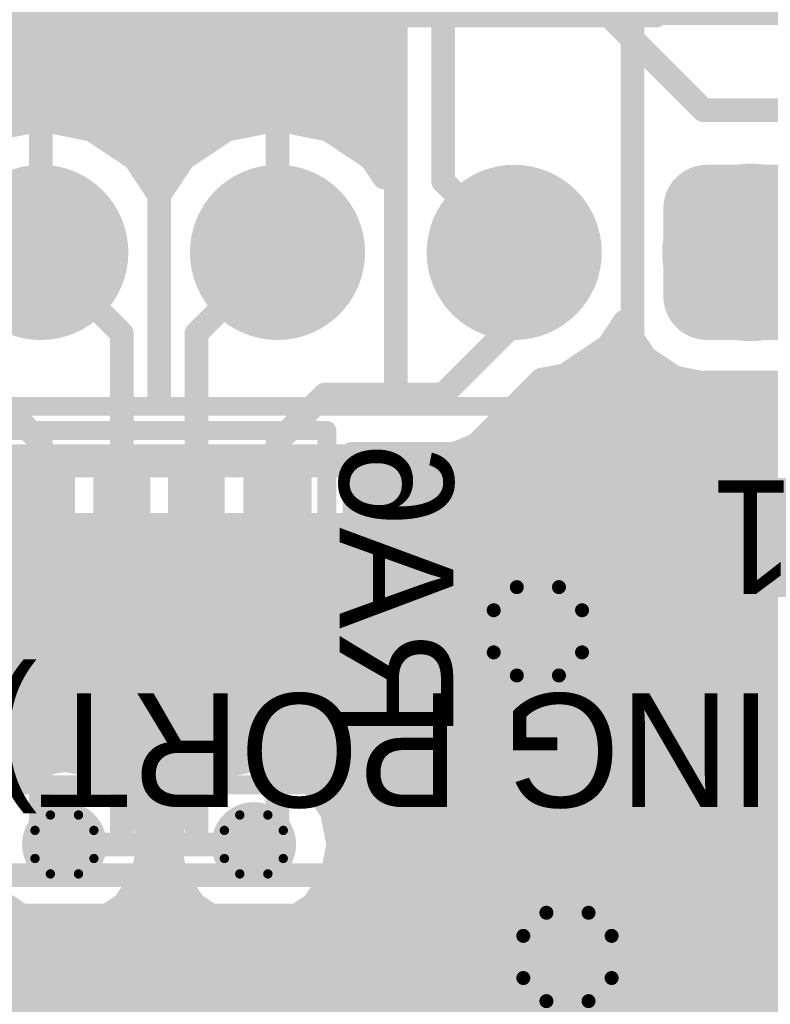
# Model space of a CAD drawing. Extents: x 90 to 214, y 61 to 300.
# Tile 46 of 62: x 114 to 122, y 150 to 160. Entities that reach past the tile are written whole.
import ezdxf

# ---------------------------------------------------------------- set-up
doc = ezdxf.new("R2010")
doc.units = 0
for name, color, linetype in [('Bot_Mask', 5, 'CONTINUOUS'), ('Bot_Silk', 7, 'CONTINUOUS'), ('Bottom', 2, 'CONTINUOUS'), ('GND', 12, 'CONTINUOUS'), ('PWR', 14, 'CONTINUOUS'), ('Top', 1, 'CONTINUOUS'), ('Top_Mask', 4, 'CONTINUOUS'), ('Top_Silk', 6, 'CONTINUOUS')]:
    doc.layers.add(name, color=color, linetype=linetype)

# ---------------------------------------------------------------- blocks, each defined once
blk = doc.blocks.new('UNIT_DISC')
at = {"linetype": 'CONTINUOUS', "const_width": 0.5}
blk.add_lwpolyline([(0.25, 0, 1), (-0.25, 0, 1)], format="xyb", close=True, dxfattribs=at)
blk = doc.blocks.new('SHAPE_EL_400_400_0_0_0_0')
at = {"xscale": 1.016, "yscale": 1.016, "zscale": 1.016}
blk.add_blockref('UNIT_DISC', (0, 0), dxfattribs=at)
blk = doc.blocks.new('SHAPE_EL_440_440_0_0_0_0')
at = {"xscale": 1.1176, "yscale": 1.1176, "zscale": 1.1176}
blk.add_blockref('UNIT_DISC', (0, 0), dxfattribs=at)
blk = doc.blocks.new('SHAPE_TH45_472_354_78_0_0_0')
at = {"linetype": 'CONTINUOUS', "const_width": 0.15}
for points in [[(0.22602, 0.47386, 0.2262769), (-0.22602, 0.47386, 0.2262769)], [(-0.47386, 0.22602, 0.2262769), (-0.47386, -0.22602, 0.2262769)], [(0.47386, -0.22602, 0.2262769), (0.47386, 0.22602, 0.2262769)], [(-0.22602, -0.47386, 0.2262769), (0.22602, -0.47386, 0.2262769)]]:
    blk.add_lwpolyline(points, format="xyb", dxfattribs=at)
at = {"xscale": 0.15, "yscale": 0.15, "zscale": 0.15}
for p in [(-0.22602, 0.47386), (0.22602, 0.47386), (-0.47386, 0.22602), (0.47386, 0.22602), (-0.47386, -0.22602), (0.47386, -0.22602), (-0.22602, -0.47386), (0.22602, -0.47386)]:
    blk.add_blockref('UNIT_DISC', p, dxfattribs=at)
blk = doc.blocks.new('SHAPE_EL_436_436_0_0_0_0')
at = {"xscale": 1.108, "yscale": 1.108, "zscale": 1.108}
blk.add_blockref('UNIT_DISC', (0, 0), dxfattribs=at)
blk = doc.blocks.new('V_EX40Y40D0_6A242')
at = {"layer": 'Bot_Mask'}
blk.add_blockref('SHAPE_EL_440_440_0_0_0_0', (0, 0), dxfattribs=at)
at = {"layer": 'Bottom'}
blk.add_blockref('SHAPE_EL_400_400_0_0_0_0', (0, 0), dxfattribs=at)
at = {"layer": 'GND'}
blk.add_blockref('SHAPE_TH45_472_354_78_0_0_0', (0, 0), dxfattribs=at)
at = {"layer": 'PWR'}
blk.add_blockref('SHAPE_EL_436_436_0_0_0_0', (0, 0), dxfattribs=at)
at = {"layer": 'Top'}
blk.add_blockref('SHAPE_EL_400_400_0_0_0_0', (0, 0), dxfattribs=at)
at = {"layer": 'Top_Mask'}
blk.add_blockref('SHAPE_EL_440_440_0_0_0_0', (0, 0), dxfattribs=at)
blk = doc.blocks.new('SHAPE_EL_300_300_0_0_0_0')
at = {"xscale": 0.762, "yscale": 0.762, "zscale": 0.762}
blk.add_blockref('UNIT_DISC', (0, 0), dxfattribs=at)
blk = doc.blocks.new('SHAPE_EL_340_340_0_0_0_0')
at = {"xscale": 0.8636, "yscale": 0.8636, "zscale": 0.8636}
blk.add_blockref('UNIT_DISC', (0, 0), dxfattribs=at)
blk = doc.blocks.new('SHAPE_EL_357_357_0_0_0_0')
at = {"xscale": 0.908, "yscale": 0.908, "zscale": 0.908}
blk.add_blockref('UNIT_DISC', (0, 0), dxfattribs=at)
blk = doc.blocks.new('SHAPE_TH45_314_236_52_0_0_0')
at = {"linetype": 'CONTINUOUS', "const_width": 0.1}
for points in [[(0.15068, 0.3159, 0.2262769), (-0.15068, 0.3159, 0.2262769)], [(-0.3159, 0.15068, 0.2262769), (-0.3159, -0.15068, 0.2262769)], [(0.3159, -0.15068, 0.2262769), (0.3159, 0.15068, 0.2262769)], [(-0.15068, -0.3159, 0.2262769), (0.15068, -0.3159, 0.2262769)]]:
    blk.add_lwpolyline(points, format="xyb", dxfattribs=at)
at = {"xscale": 0.1, "yscale": 0.1, "zscale": 0.1}
for p in [(-0.15068, 0.3159), (0.15068, 0.3159), (-0.3159, 0.15068), (0.3159, 0.15068), (-0.3159, -0.15068), (0.3159, -0.15068), (-0.15068, -0.3159), (0.15068, -0.3159)]:
    blk.add_blockref('UNIT_DISC', p, dxfattribs=at)
blk = doc.blocks.new('V_EX30Y30D0_4A38')
at = {"layer": 'Bot_Mask'}
blk.add_blockref('SHAPE_EL_340_340_0_0_0_0', (0, 0), dxfattribs=at)
at = {"layer": 'Bottom'}
blk.add_blockref('SHAPE_EL_300_300_0_0_0_0', (0, 0), dxfattribs=at)
at = {"layer": 'GND'}
blk.add_blockref('SHAPE_EL_357_357_0_0_0_0', (0, 0), dxfattribs=at)
at = {"layer": 'PWR'}
blk.add_blockref('SHAPE_TH45_314_236_52_0_0_0', (0, 0), dxfattribs=at)
at = {"layer": 'Top'}
blk.add_blockref('SHAPE_EL_300_300_0_0_0_0', (0, 0), dxfattribs=at)
at = {"layer": 'Top_Mask'}
blk.add_blockref('SHAPE_EL_340_340_0_0_0_0', (0, 0), dxfattribs=at)
blk = doc.blocks.new('SMD_ARY8P_6033')
at = {"layer": 'Bot_Silk', "linetype": 'CONTINUOUS', "const_width": 0.203}
for points in [[(113.516, 155.824), (113.516, 153.924)], [(117.116, 155.824), (113.516, 155.824)], [(117.116, 153.924), (117.116, 155.824)], [(113.516, 153.924), (113.516, 152.024)], [(113.516, 153.924), (117.116, 153.924)], [(117.116, 152.024), (117.116, 153.924)], [(113.516, 152.024), (117.116, 152.024)]]:
    blk.add_lwpolyline(points, dxfattribs=at)
at = {"layer": 'Bot_Silk'}
for p, xscale, yscale, zscale in [((113.516, 155.824), 0.2032, 0.2032, 0.2032), ((113.516, 155.824), 0.2032, 0.2032, 0.2032), ((117.116, 155.824), 0.2032, 0.2032, 0.2032), ((117.116, 155.824), 0.2032, 0.2032, 0.2032), ((113.516, 153.924), 0.2032, 0.2032, 0.2032), ((113.516, 153.924), 0.2032, 0.2032, 0.2032), ((113.516, 153.924), 0.203, 0.203, 0.203), ((117.116, 153.924), 0.2032, 0.2032, 0.2032), ((117.116, 153.924), 0.2032, 0.2032, 0.2032), ((117.116, 153.924), 0.203, 0.203, 0.203), ((113.516, 152.024), 0.2032, 0.2032, 0.2032), ((113.516, 152.024), 0.2032, 0.2032, 0.2032), ((117.116, 152.024), 0.2032, 0.2032, 0.2032), ((117.116, 152.024), 0.2032, 0.2032, 0.2032)]:
    blk.add_blockref('UNIT_DISC', p, dxfattribs=dict(at, xscale=xscale, yscale=yscale, zscale=zscale))
blk = doc.blocks.new('SHAPE_RR_250_500_0_0_0_0')
for points in [[(-0.15875, -0.635), (0.15875, -0.635), (-0.15875, 0.635), (0.15875, 0.635)], [(-0.3175, -0.47625), (0.3175, -0.47625), (-0.3175, 0.47625), (0.3175, 0.47625)]]:
    blk.add_solid(points)
at = {"xscale": 0.3175, "yscale": 0.3175, "zscale": 0.3175}
for p in [(-0.15875, 0.47625), (0.15875, 0.47625), (-0.15875, -0.47625), (0.15875, -0.47625)]:
    blk.add_blockref('UNIT_DISC', p, dxfattribs=at)
blk = doc.blocks.new('SHAPE_RR_290_540_0_0_0_0')
for points in [[(-0.18415, -0.6858), (0.18415, -0.6858), (-0.18415, 0.6858), (0.18415, 0.6858)], [(-0.3683, -0.50165), (0.3683, -0.50165), (-0.3683, 0.50165), (0.3683, 0.50165)]]:
    blk.add_solid(points)
at = {"xscale": 0.3683, "yscale": 0.3683, "zscale": 0.3683}
for p in [(-0.18415, 0.50165), (0.18415, 0.50165), (-0.18415, -0.50165), (0.18415, -0.50165)]:
    blk.add_blockref('UNIT_DISC', p, dxfattribs=at)
blk = doc.blocks.new('SHAPE_EL_200_200_0_0_0_0')
at = {"xscale": 0.508, "yscale": 0.508, "zscale": 0.508}
blk.add_blockref('UNIT_DISC', (0, 0), dxfattribs=at)
blk = doc.blocks.new('SMD_RR25X50267_F')
at = {"layer": 'Bot_Mask'}
blk.add_blockref('SHAPE_RR_290_540_0_0_0_0', (0, 0), dxfattribs=at)
at = {"layer": 'Bottom'}
blk.add_blockref('SHAPE_RR_250_500_0_0_0_0', (0, 0), dxfattribs=at)
at = {"layer": 'GND'}
blk.add_blockref('SHAPE_EL_200_200_0_0_0_0', (0, 0), dxfattribs=at)
at = {"layer": 'PWR'}
blk.add_blockref('SHAPE_EL_200_200_0_0_0_0', (0, 0), dxfattribs=at)
blk = doc.blocks.new('SMD_RR25X5038_F')
at = {"layer": 'Bot_Mask'}
blk.add_blockref('SHAPE_RR_290_540_0_0_0_0', (0, 0), dxfattribs=at)
at = {"layer": 'Bottom'}
blk.add_blockref('SHAPE_RR_250_500_0_0_0_0', (0, 0), dxfattribs=at)
at = {"layer": 'GND'}
blk.add_blockref('SHAPE_EL_200_200_0_0_0_0', (0, 0), dxfattribs=at)
at = {"layer": 'PWR'}
blk.add_blockref('SHAPE_EL_200_200_0_0_0_0', (0, 0), dxfattribs=at)
blk = doc.blocks.new('SMD_RR25X50249_F')
at = {"layer": 'Bot_Mask'}
blk.add_blockref('SHAPE_RR_290_540_0_0_0_0', (0, 0), dxfattribs=at)
at = {"layer": 'Bottom'}
blk.add_blockref('SHAPE_RR_250_500_0_0_0_0', (0, 0), dxfattribs=at)
at = {"layer": 'GND'}
blk.add_blockref('SHAPE_EL_200_200_0_0_0_0', (0, 0), dxfattribs=at)
at = {"layer": 'PWR'}
blk.add_blockref('SHAPE_EL_200_200_0_0_0_0', (0, 0), dxfattribs=at)
blk = doc.blocks.new('SHAPE_RR_200_500_0_0_0_0')
for points in [[(-0.127, -0.635), (0.127, -0.635), (-0.127, 0.635), (0.127, 0.635)], [(-0.254, -0.508), (0.254, -0.508), (-0.254, 0.508), (0.254, 0.508)]]:
    blk.add_solid(points)
at = {"xscale": 0.254, "yscale": 0.254, "zscale": 0.254}
for p in [(-0.127, 0.508), (0.127, 0.508), (-0.127, -0.508), (0.127, -0.508)]:
    blk.add_blockref('UNIT_DISC', p, dxfattribs=at)
blk = doc.blocks.new('SHAPE_RR_240_540_0_0_0_0')
for points in [[(-0.1524, -0.6858), (0.1524, -0.6858), (-0.1524, 0.6858), (0.1524, 0.6858)], [(-0.3048, -0.5334), (0.3048, -0.5334), (-0.3048, 0.5334), (0.3048, 0.5334)]]:
    blk.add_solid(points)
at = {"xscale": 0.3048, "yscale": 0.3048, "zscale": 0.3048}
for p in [(-0.1524, 0.5334), (0.1524, 0.5334), (-0.1524, -0.5334), (0.1524, -0.5334)]:
    blk.add_blockref('UNIT_DISC', p, dxfattribs=at)
blk = doc.blocks.new('SMD_RR20X50245_F')
at = {"layer": 'Bot_Mask'}
blk.add_blockref('SHAPE_RR_240_540_0_0_0_0', (0, 0), dxfattribs=at)
at = {"layer": 'Bottom'}
blk.add_blockref('SHAPE_RR_200_500_0_0_0_0', (0, 0), dxfattribs=at)
at = {"layer": 'GND'}
blk.add_blockref('SHAPE_EL_200_200_0_0_0_0', (0, 0), dxfattribs=at)
at = {"layer": 'PWR'}
blk.add_blockref('SHAPE_EL_200_200_0_0_0_0', (0, 0), dxfattribs=at)
blk = doc.blocks.new('SMD_RR20X50261_F')
at = {"layer": 'Bot_Mask'}
blk.add_blockref('SHAPE_RR_240_540_0_0_0_0', (0, 0), dxfattribs=at)
at = {"layer": 'Bottom'}
blk.add_blockref('SHAPE_RR_200_500_0_0_0_0', (0, 0), dxfattribs=at)
at = {"layer": 'GND'}
blk.add_blockref('SHAPE_EL_200_200_0_0_0_0', (0, 0), dxfattribs=at)
at = {"layer": 'PWR'}
blk.add_blockref('SHAPE_EL_200_200_0_0_0_0', (0, 0), dxfattribs=at)
blk = doc.blocks.new('SMD_RR20X5038_F')
at = {"layer": 'Bot_Mask'}
blk.add_blockref('SHAPE_RR_240_540_0_0_0_0', (0, 0), dxfattribs=at)
at = {"layer": 'Bottom'}
blk.add_blockref('SHAPE_RR_200_500_0_0_0_0', (0, 0), dxfattribs=at)
at = {"layer": 'GND'}
blk.add_blockref('SHAPE_EL_200_200_0_0_0_0', (0, 0), dxfattribs=at)
at = {"layer": 'PWR'}
blk.add_blockref('SHAPE_EL_200_200_0_0_0_0', (0, 0), dxfattribs=at)
blk = doc.blocks.new('RA6')
blk.add_blockref('SMD_ARY8P_6033', (0, 0))
at = {"rotation": -180}
for name, p in [('SMD_RR25X50267_F', (114.046, 154.924)), ('SMD_RR20X50261_F', (114.91595, 154.924)), ('SMD_RR20X50245_F', (115.71605, 154.924)), ('SMD_RR25X50249_F', (116.586, 154.924)), ('SMD_RR25X5038_F', (114.046, 152.924)), ('SMD_RR20X5038_F', (114.91595, 152.924)), ('SMD_RR20X5038_F', (115.71605, 152.924)), ('SMD_RR25X5038_F', (116.586, 152.924))]:
    blk.add_blockref(name, p, dxfattribs=at)
at = {"layer": 'Bot_Silk', "text_generation_flag": 2}
blk.add_text('RA6', height=1.2192, rotation=-90, dxfattribs=at).set_placement((117.25275, 152.51907))
blk = doc.blocks.new('5267_06_7724')
at = {"layer": 'Top_Silk', "linetype": 'CONTINUOUS'}
for points, const_width in [([(123.444, 160.274), (107.188, 160.274)], 0.2032), ([(115.316, 156.1465), (115.316, 160.274)], 0.254), ([(117.856, 156.1465), (117.856, 160.274)], 0.254), ([(120.396, 156.1465), (120.396, 160.274)], 0.254), ([(107.95, 156.083), (122.682, 156.083)], 0.2032), ([(106.68, 155.575), (122.936, 155.575)], 0.2032)]:
    blk.add_lwpolyline(points, dxfattribs=dict(at, const_width=const_width))
at = {"layer": 'Top_Silk', "xscale": 0.254, "yscale": 0.254, "zscale": 0.254}
for p in [(115.316, 160.274), (117.856, 160.274), (120.396, 160.274), (115.316, 156.1465), (117.856, 156.1465), (120.396, 156.1465)]:
    blk.add_blockref('UNIT_DISC', p, dxfattribs=at)
blk = doc.blocks.new('SHAPE_EL_700_700_0_0_0_0')
at = {"xscale": 1.778, "yscale": 1.778, "zscale": 1.778}
blk.add_blockref('UNIT_DISC', (0, 0), dxfattribs=at)
blk = doc.blocks.new('SHAPE_EL_740_740_0_0_0_0')
at = {"xscale": 1.8796, "yscale": 1.8796, "zscale": 1.8796}
blk.add_blockref('UNIT_DISC', (0, 0), dxfattribs=at)
blk = doc.blocks.new('SHAPE_EL_693_693_0_0_0_0')
at = {"xscale": 1.762, "yscale": 1.762, "zscale": 1.762}
blk.add_blockref('UNIT_DISC', (0, 0), dxfattribs=at)
blk = doc.blocks.new('P_EX70Y70D1_0A249')
at = {"layer": 'Bot_Mask'}
blk.add_blockref('SHAPE_EL_740_740_0_0_0_0', (0, 0), dxfattribs=at)
at = {"layer": 'Bottom'}
blk.add_blockref('SHAPE_EL_700_700_0_0_0_0', (0, 0), dxfattribs=at)
at = {"layer": 'GND'}
blk.add_blockref('SHAPE_EL_693_693_0_0_0_0', (0, 0), dxfattribs=at)
at = {"layer": 'PWR'}
blk.add_blockref('SHAPE_EL_693_693_0_0_0_0', (0, 0), dxfattribs=at)
at = {"layer": 'Top'}
blk.add_blockref('SHAPE_EL_700_700_0_0_0_0', (0, 0), dxfattribs=at)
at = {"layer": 'Top_Mask'}
blk.add_blockref('SHAPE_EL_740_740_0_0_0_0', (0, 0), dxfattribs=at)
blk = doc.blocks.new('P_EX70Y70D1_0A245')
at = {"layer": 'Bot_Mask'}
blk.add_blockref('SHAPE_EL_740_740_0_0_0_0', (0, 0), dxfattribs=at)
at = {"layer": 'Bottom'}
blk.add_blockref('SHAPE_EL_700_700_0_0_0_0', (0, 0), dxfattribs=at)
at = {"layer": 'GND'}
blk.add_blockref('SHAPE_EL_693_693_0_0_0_0', (0, 0), dxfattribs=at)
at = {"layer": 'PWR'}
blk.add_blockref('SHAPE_EL_693_693_0_0_0_0', (0, 0), dxfattribs=at)
at = {"layer": 'Top'}
blk.add_blockref('SHAPE_EL_700_700_0_0_0_0', (0, 0), dxfattribs=at)
at = {"layer": 'Top_Mask'}
blk.add_blockref('SHAPE_EL_740_740_0_0_0_0', (0, 0), dxfattribs=at)
blk = doc.blocks.new('SHAPE_RR_700_700_0_0_0_0')
for points in [[(-0.4445, -0.889), (0.4445, -0.889), (-0.4445, 0.889), (0.4445, 0.889)], [(-0.889, -0.4445), (0.889, -0.4445), (-0.889, 0.4445), (0.889, 0.4445)]]:
    blk.add_solid(points)
at = {"xscale": 0.889, "yscale": 0.889, "zscale": 0.889}
for p in [(-0.4445, 0.4445), (0.4445, 0.4445), (-0.4445, -0.4445), (0.4445, -0.4445)]:
    blk.add_blockref('UNIT_DISC', p, dxfattribs=at)
blk = doc.blocks.new('SHAPE_RR_740_740_0_0_0_0')
for points in [[(-0.4699, -0.9398), (0.4699, -0.9398), (-0.4699, 0.9398), (0.4699, 0.9398)], [(-0.9398, -0.4699), (0.9398, -0.4699), (-0.9398, 0.4699), (0.9398, 0.4699)]]:
    blk.add_solid(points)
at = {"xscale": 0.9398, "yscale": 0.9398, "zscale": 0.9398}
for p in [(-0.4699, 0.4699), (0.4699, 0.4699), (-0.4699, -0.4699), (0.4699, -0.4699)]:
    blk.add_blockref('UNIT_DISC', p, dxfattribs=at)
blk = doc.blocks.new('SHAPE_TH45_750_550_180_0_0_0')
at = {"linetype": 'CONTINUOUS', "const_width": 0.254}
for points in [[(0.27556, 0.77815, 0.1718314), (-0.27556, 0.77815, 0.1718314)], [(-0.77815, 0.27556, 0.1718314), (-0.77815, -0.27556, 0.1718314)], [(0.77815, -0.27556, 0.1718314), (0.77815, 0.27556, 0.1718314)], [(-0.27556, -0.77815, 0.1718314), (0.27556, -0.77815, 0.1718314)]]:
    blk.add_lwpolyline(points, format="xyb", dxfattribs=at)
at = {"xscale": 0.254, "yscale": 0.254, "zscale": 0.254}
for p in [(-0.27556, 0.77815), (0.27556, 0.77815), (-0.77815, 0.27556), (0.77815, 0.27556), (-0.77815, -0.27556), (0.77815, -0.27556), (-0.27556, -0.77815), (0.27556, -0.77815)]:
    blk.add_blockref('UNIT_DISC', p, dxfattribs=at)
blk = doc.blocks.new('P_RRX70Y70D1_0A38')
at = {"layer": 'Bot_Mask'}
blk.add_blockref('SHAPE_RR_740_740_0_0_0_0', (0, 0), dxfattribs=at)
at = {"layer": 'Bottom'}
blk.add_blockref('SHAPE_RR_700_700_0_0_0_0', (0, 0), dxfattribs=at)
at = {"layer": 'GND'}
blk.add_blockref('SHAPE_EL_693_693_0_0_0_0', (0, 0), dxfattribs=at)
at = {"layer": 'PWR'}
blk.add_blockref('SHAPE_TH45_750_550_180_0_0_0', (0, 0), dxfattribs=at)
at = {"layer": 'Top'}
blk.add_blockref('SHAPE_RR_700_700_0_0_0_0', (0, 0), dxfattribs=at)
at = {"layer": 'Top_Mask'}
blk.add_blockref('SHAPE_RR_740_740_0_0_0_0', (0, 0), dxfattribs=at)
blk = doc.blocks.new('P_EX70Y70D1_0A261')
at = {"layer": 'Bot_Mask'}
blk.add_blockref('SHAPE_EL_740_740_0_0_0_0', (0, 0), dxfattribs=at)
at = {"layer": 'Bottom'}
blk.add_blockref('SHAPE_EL_700_700_0_0_0_0', (0, 0), dxfattribs=at)
at = {"layer": 'GND'}
blk.add_blockref('SHAPE_EL_693_693_0_0_0_0', (0, 0), dxfattribs=at)
at = {"layer": 'PWR'}
blk.add_blockref('SHAPE_EL_693_693_0_0_0_0', (0, 0), dxfattribs=at)
at = {"layer": 'Top'}
blk.add_blockref('SHAPE_EL_700_700_0_0_0_0', (0, 0), dxfattribs=at)
at = {"layer": 'Top_Mask'}
blk.add_blockref('SHAPE_EL_740_740_0_0_0_0', (0, 0), dxfattribs=at)
blk = doc.blocks.new('CN2')
blk.add_blockref('5267_06_7724', (0, 0))
at = {"rotation": 180}
for name, p in [('P_EX70Y70D1_0A261', (114.046, 157.734)), ('P_EX70Y70D1_0A245', (116.586, 157.734)), ('P_EX70Y70D1_0A249', (119.126, 157.734)), ('P_RRX70Y70D1_0A38', (121.666, 157.734))]:
    blk.add_blockref(name, p, dxfattribs=at)
blk = doc.blocks.new('DB9P_FEMALE_S_8351')
at = {"layer": 'Top_Silk', "linetype": 'CONTINUOUS', "const_width": 0.254}
blk.add_lwpolyline([(136.525, 151.0538), (108.2802, 151.0538)], dxfattribs=at)
blk = doc.blocks.new('CN1')
blk.add_blockref('DB9P_FEMALE_S_8351', (0, 0))
blk = doc.blocks.new('CUPOUR_L1_F0_TT90_16054')
at = {"layer": 'Top', "linetype": 'CONTINUOUS', "const_width": 0.254}
for points in [[(113.6863, 160.30433), (114.935, 161.55303)], [(116.10833, 160.9303), (114.681, 159.50297)], [(116.2263, 159.79633), (117.06367, 160.6337)], [(115.43086, 160.25283), (116.6828, 160.25283)], [(115.24036, 160.06233), (116.4923, 160.06233)], [(115.04986, 159.87183), (116.3018, 159.87183)], [(116.04767, 159.6177), (116.2263, 159.79633)], [(114.85936, 159.68133), (116.1113, 159.68133)], [(115.951, 159.38431), (116.04767, 159.6177)], [(114.681, 159.50297), (114.681, 158.98985)], [(114.681, 159.49083), (115.99512, 159.49083)], [(115.951, 159.13169), (115.951, 159.38431)], [(114.681, 159.30033), (115.951, 159.30033)], [(115.951, 158.98985), (115.951, 159.13169)], [(114.681, 159.10983), (115.951, 159.10983)], [(114.681, 158.98985), (115.05318, 158.74118)], [(114.78654, 158.91933), (115.84545, 158.91933)], [(115.57882, 158.74118), (115.951, 158.98985)], [(115.05318, 158.74118), (115.316, 158.34783)], [(115.06143, 158.72883), (115.57056, 158.72883)], [(115.316, 158.34783), (115.57882, 158.74118)], [(115.18871, 158.53833), (115.44328, 158.53833)], [(122.30031, 154.813), (112.64969, 154.813)], [(106.68, 154.74951), (131.15568, 154.74951)], [(106.68, 154.55901), (130.96518, 154.55901)], [(106.68, 154.36851), (130.77468, 154.36851)], [(106.68, 154.17801), (130.58418, 154.17801)], [(106.68, 153.98751), (130.39368, 153.98751)], [(106.68, 153.79701), (130.20318, 153.79701)], [(106.68, 153.60651), (130.01268, 153.60651)], [(106.68, 153.41601), (129.82218, 153.41601)], [(106.68, 153.22551), (129.63168, 153.22551)], [(106.68, 153.03501), (129.44118, 153.03501)], [(106.68, 152.84451), (129.25926, 152.84451)], [(106.68, 152.65401), (129.18036, 152.65401)], [(106.68, 152.46351), (129.159, 152.46351)], [(106.68, 152.27301), (114.21252, 152.27301)], [(113.95313, 152.22141), (114.3, 152.29041)], [(114.3, 152.29041), (114.64687, 152.22141)], [(114.38747, 152.27301), (116.24452, 152.27301)], [(115.98513, 152.22141), (116.332, 152.29041)], [(116.332, 152.29041), (116.67887, 152.22141)], [(116.41947, 152.27301), (129.159, 152.27301)], [(113.65907, 152.02493), (113.95313, 152.22141)], [(114.64687, 152.22141), (114.94093, 152.02493)], [(115.69107, 152.02493), (115.98513, 152.22141)], [(116.67887, 152.22141), (116.97293, 152.02493)], [(106.68, 152.08251), (113.74524, 152.08251)], [(114.85475, 152.08251), (115.77724, 152.08251)], [(116.88675, 152.08251), (129.159, 152.08251)], [(114.94093, 152.02493), (115.13741, 151.73087)], [(115.49459, 151.73087), (115.69107, 152.02493)], [(116.97293, 152.02493), (117.16941, 151.73087)], [(115.02974, 151.89201), (115.60225, 151.89201)], [(117.06174, 151.89201), (129.159, 151.89201)], [(115.13741, 151.73087), (115.20641, 151.384)], [(115.42559, 151.384), (115.49459, 151.73087)], [(117.16941, 151.73087), (117.23841, 151.384)], [(115.14325, 151.70151), (115.48874, 151.70151)], [(117.17525, 151.70151), (129.159, 151.70151)], [(115.18114, 151.51101), (115.45085, 151.51101)], [(117.21314, 151.51101), (129.159, 151.51101)], [(115.20641, 151.384), (115.13741, 151.03713)], [(115.19378, 151.32051), (115.43821, 151.32051)], [(115.49459, 151.03713), (115.42559, 151.384)], [(117.23841, 151.384), (117.16941, 151.03713)], [(117.22578, 151.32051), (129.159, 151.32051)], [(115.15588, 151.13001), (115.47611, 151.13001)], [(117.18788, 151.13001), (129.159, 151.13001)], [(115.13741, 151.03713), (114.94093, 150.74307)], [(115.69107, 150.74307), (115.49459, 151.03713)], [(117.16941, 151.03713), (116.97293, 150.74307)], [(115.07218, 150.93951), (115.55981, 150.93951)], [(117.10418, 150.93951), (129.159, 150.93951)], [(113.95313, 150.54659), (113.65907, 150.74307)], [(114.94093, 150.74307), (114.64687, 150.54659)], [(114.94489, 150.74901), (115.6871, 150.74901)], [(115.98513, 150.54659), (115.69107, 150.74307)], [(116.97293, 150.74307), (116.67887, 150.54659)], [(116.97689, 150.74901), (129.159, 150.74901)], [(106.68, 150.55851), (113.93529, 150.55851)], [(114.3, 150.47759), (113.95313, 150.54659)], [(114.64687, 150.54659), (114.3, 150.47759)], [(114.6647, 150.55851), (115.96729, 150.55851)], [(116.332, 150.47759), (115.98513, 150.54659)], [(116.67887, 150.54659), (116.332, 150.47759)], [(116.6967, 150.55851), (129.159, 150.55851)], [(106.68, 150.36801), (129.159, 150.36801)], [(106.68, 150.17751), (129.159, 150.17751)], [(106.68, 149.98701), (129.159, 149.98701)], [(106.68, 149.79651), (129.159, 149.79651)], [(106.68, 149.60601), (129.159, 149.60601)]]:
    blk.add_lwpolyline(points, dxfattribs=at)
at = {"layer": 'Top', "xscale": 0.254, "yscale": 0.254, "zscale": 0.254}
for p in [(115.43086, 160.25283), (116.6828, 160.25283), (115.24036, 160.06233), (116.4923, 160.06233), (115.04986, 159.87183), (116.3018, 159.87183), (116.2263, 159.79633), (116.2263, 159.79633), (114.85936, 159.68133), (116.1113, 159.68133), (116.04767, 159.6177), (116.04767, 159.6177), (114.681, 159.50297), (114.681, 159.50297), (114.681, 159.49083), (115.99512, 159.49083), (115.951, 159.38431), (115.951, 159.38431), (114.681, 159.30033), (115.951, 159.30033), (115.951, 159.13169), (115.951, 159.13169), (114.681, 159.10983), (115.951, 159.10983), (114.681, 158.98985), (114.681, 158.98985), (114.78654, 158.91933), (115.84545, 158.91933), (115.951, 158.98985), (115.951, 158.98985), (115.05318, 158.74118), (115.05318, 158.74118), (115.06143, 158.72883), (115.57056, 158.72883), (115.57882, 158.74118), (115.57882, 158.74118), (115.18871, 158.53833), (115.44328, 158.53833), (115.316, 158.34783), (115.316, 158.34783), (114.21252, 152.27301), (114.3, 152.29041), (114.3, 152.29041), (114.38747, 152.27301), (116.24452, 152.27301), (116.332, 152.29041), (116.332, 152.29041), (116.41947, 152.27301), (113.95313, 152.22141), (113.95313, 152.22141), (114.64687, 152.22141), (114.64687, 152.22141), (115.98513, 152.22141), (115.98513, 152.22141), (116.67887, 152.22141), (116.67887, 152.22141), (113.74524, 152.08251), (114.85475, 152.08251), (115.77724, 152.08251), (116.88675, 152.08251), (114.94093, 152.02493), (114.94093, 152.02493), (115.69107, 152.02493), (115.69107, 152.02493), (116.97293, 152.02493), (116.97293, 152.02493), (115.02974, 151.89201), (115.60225, 151.89201), (117.06174, 151.89201), (115.13741, 151.73087), (115.13741, 151.73087), (115.49459, 151.73087), (115.49459, 151.73087), (117.16941, 151.73087), (117.16941, 151.73087), (115.14325, 151.70151), (115.48874, 151.70151), (117.17525, 151.70151), (115.18114, 151.51101), (115.45085, 151.51101), (117.21314, 151.51101), (115.19378, 151.32051), (115.20641, 151.384), (115.20641, 151.384), (115.42559, 151.384), (115.42559, 151.384), (115.43821, 151.32051), (117.22578, 151.32051), (117.23841, 151.384), (117.23841, 151.384), (115.15588, 151.13001), (115.47611, 151.13001), (117.18788, 151.13001), (115.13741, 151.03713), (115.13741, 151.03713), (115.49459, 151.03713), (115.49459, 151.03713), (117.16941, 151.03713), (117.16941, 151.03713), (115.07218, 150.93951), (115.55981, 150.93951), (117.10418, 150.93951), (114.94093, 150.74307), (114.94093, 150.74307), (114.94489, 150.74901), (115.6871, 150.74901), (115.69107, 150.74307), (115.69107, 150.74307), (116.97293, 150.74307), (116.97293, 150.74307), (116.97689, 150.74901), (113.93529, 150.55851), (113.95313, 150.54659), (113.95313, 150.54659), (114.3, 150.47759), (114.3, 150.47759), (114.64687, 150.54659), (114.64687, 150.54659), (114.6647, 150.55851), (115.96729, 150.55851), (115.98513, 150.54659), (115.98513, 150.54659), (116.332, 150.47759), (116.332, 150.47759), (116.67887, 150.54659), (116.67887, 150.54659), (116.6967, 150.55851)]:
    blk.add_blockref('UNIT_DISC', p, dxfattribs=at)
blk = doc.blocks.new('CUPOUR_L2_F0_TT90_29388')
at = {"layer": 'Bottom', "linetype": 'CONTINUOUS', "const_width": 0.254}
for points in [[(117.729, 158.62231), (117.729, 162.94885)], [(106.68, 160.2105), (117.729, 160.2105)], [(106.68, 160.02), (117.729, 160.02)], [(106.68, 159.8295), (117.729, 159.8295)], [(106.68, 159.639), (117.729, 159.639)], [(106.68, 159.4485), (117.729, 159.4485)], [(106.68, 159.258), (117.729, 159.258)], [(113.50092, 159.04994), (114.046, 159.15836)], [(114.046, 159.15836), (114.59108, 159.04994)], [(116.04092, 159.04994), (116.586, 159.15836)], [(116.586, 159.15836), (117.13108, 159.04994)], [(114.50279, 159.0675), (116.1292, 159.0675)], [(114.59108, 159.04994), (115.05318, 158.74118)], [(115.57882, 158.74118), (116.04092, 159.04994)], [(117.04279, 159.0675), (117.729, 159.0675)], [(117.13108, 159.04994), (117.59318, 158.74118)], [(114.8499, 158.877), (115.78209, 158.877)], [(117.3899, 158.877), (117.729, 158.877)], [(115.05318, 158.74118), (115.316, 158.34783)], [(115.316, 158.34783), (115.57882, 158.74118)], [(117.59318, 158.74118), (117.729, 158.5379)], [(115.08971, 158.6865), (115.54228, 158.6865)], [(117.62971, 158.6865), (117.729, 158.6865)], [(117.729, 158.5379), (117.729, 158.62231)], [(115.21699, 158.496), (115.415, 158.496)], [(120.30971, 156.99102), (120.13318, 156.72682)], [(120.297, 156.972), (120.31349, 156.972)], [(120.32427, 156.91786), (120.30971, 156.99102)], [(120.53479, 156.60279), (120.32427, 156.91786)], [(120.13318, 156.72682), (119.67108, 156.41806)], [(120.16971, 156.7815), (120.41538, 156.7815)], [(119.9299, 156.591), (120.55243, 156.591)], [(120.84986, 156.39227), (120.53479, 156.60279)], [(119.67108, 156.41806), (119.42018, 156.36815)], [(119.5828, 156.4005), (120.83754, 156.4005)], [(121.12769, 156.337), (120.84986, 156.39227)], [(119.42018, 156.36815), (118.90233, 155.8503)], [(122.20431, 156.337), (121.12769, 156.337)], [(119.26203, 156.21), (129.35164, 156.21)], [(119.07153, 156.0195), (129.38954, 156.0195)], [(118.90233, 155.8503), (118.7237, 155.67167)], [(118.88103, 155.829), (129.49288, 155.829)], [(118.7237, 155.67167), (118.49031, 155.575)], [(118.64361, 155.6385), (129.62016, 155.6385)], [(118.49031, 155.575), (117.38979, 155.575)], [(117.38979, 155.575), (117.4115, 155.46591)], [(117.4115, 155.46591), (117.4115, 154.38209)], [(117.4115, 155.448), (129.83061, 155.448)], [(117.4115, 155.2575), (130.1517, 155.2575)], [(117.4115, 155.067), (147.31097, 155.067)], [(117.4115, 154.8765), (147.21958, 154.8765)], [(117.4115, 154.686), (147.193, 154.686)], [(117.4115, 154.4955), (147.193, 154.4955)], [(117.4115, 154.38209), (117.37281, 154.1876)], [(117.39616, 154.305), (147.193, 154.305)], [(117.37281, 154.1876), (117.22545, 153.96705)], [(117.32396, 154.1145), (147.193, 154.1145)], [(117.22545, 153.96705), (117.16101, 153.924)], [(117.16101, 153.924), (117.22545, 153.88095)], [(117.16101, 153.924), (147.193, 153.924)], [(117.22545, 153.88095), (117.37281, 153.6604)], [(117.32396, 153.7335), (147.193, 153.7335)], [(117.37281, 153.6604), (117.4115, 153.46591)], [(117.39616, 153.543), (147.193, 153.543)], [(117.4115, 153.46591), (117.4115, 152.38209)], [(117.4115, 153.3525), (147.193, 153.3525)], [(117.4115, 153.162), (147.193, 153.162)], [(117.4115, 152.9715), (147.193, 152.9715)], [(117.4115, 152.781), (147.193, 152.781)], [(117.4115, 152.5905), (147.193, 152.5905)], [(117.4115, 152.38209), (117.37281, 152.1876)], [(117.4115, 152.4), (147.193, 152.4)], [(117.37281, 152.1876), (117.22545, 151.96705)], [(117.37716, 152.2095), (147.193, 152.2095)], [(117.22545, 151.96705), (117.221, 151.96407)], [(117.221, 151.96407), (117.221, 151.51169)], [(117.26016, 152.019), (147.193, 152.019)], [(117.221, 151.8285), (147.193, 151.8285)], [(117.221, 151.638), (147.193, 151.638)], [(117.221, 151.51169), (117.2156, 151.49865)], [(117.2156, 151.49865), (117.23841, 151.384)], [(117.22577, 151.4475), (147.193, 151.4475)], [(117.23841, 151.384), (117.16941, 151.03713)], [(117.21314, 151.257), (147.193, 151.257)], [(117.16941, 151.03713), (116.97293, 150.74307)], [(117.17525, 151.0665), (147.193, 151.0665)], [(117.06174, 150.876), (147.193, 150.876)], [(106.68, 150.6855), (113.74523, 150.6855)], [(113.95313, 150.54659), (113.65907, 150.74307)], [(114.94093, 150.74307), (114.64687, 150.54659)], [(114.85476, 150.6855), (115.77723, 150.6855)], [(114.94489, 150.749), (114.94093, 150.74307)], [(115.6871, 150.749), (114.94489, 150.749)], [(115.69107, 150.74307), (115.6871, 150.749)], [(115.98513, 150.54659), (115.69107, 150.74307)], [(116.97293, 150.74307), (116.67887, 150.54659)], [(116.88676, 150.6855), (147.193, 150.6855)], [(106.68, 150.495), (114.21247, 150.495)], [(114.3, 150.47759), (113.95313, 150.54659)], [(114.64687, 150.54659), (114.3, 150.47759)], [(114.38752, 150.495), (116.24447, 150.495)], [(116.332, 150.47759), (115.98513, 150.54659)], [(116.67887, 150.54659), (116.332, 150.47759)], [(116.41952, 150.495), (147.193, 150.495)], [(106.68, 150.3045), (147.193, 150.3045)], [(106.68, 150.114), (147.193, 150.114)], [(106.68, 149.9235), (147.193, 149.9235)], [(106.68, 149.733), (147.193, 149.733)]]:
    blk.add_lwpolyline(points, dxfattribs=at)
at = {"layer": 'Bottom', "xscale": 0.254, "yscale": 0.254, "zscale": 0.254}
for p in [(117.729, 160.2105), (117.729, 160.02), (117.729, 159.8295), (117.729, 159.639), (117.729, 159.4485), (117.729, 159.258), (114.046, 159.15836), (114.046, 159.15836), (116.586, 159.15836), (116.586, 159.15836), (114.50279, 159.0675), (114.59108, 159.04994), (114.59108, 159.04994), (116.04092, 159.04994), (116.04092, 159.04994), (116.1292, 159.0675), (117.04279, 159.0675), (117.13108, 159.04994), (117.13108, 159.04994), (117.729, 159.0675), (114.8499, 158.877), (115.78209, 158.877), (117.3899, 158.877), (117.729, 158.877), (115.05318, 158.74118), (115.05318, 158.74118), (115.57882, 158.74118), (115.57882, 158.74118), (117.59318, 158.74118), (117.59318, 158.74118), (115.08971, 158.6865), (115.54228, 158.6865), (117.62971, 158.6865), (117.729, 158.6865), (117.729, 158.62231), (117.729, 158.62231), (115.21699, 158.496), (115.415, 158.496), (117.729, 158.5379), (117.729, 158.5379), (115.316, 158.34783), (115.316, 158.34783), (120.297, 156.972), (120.30971, 156.99102), (120.30971, 156.99102), (120.31349, 156.972), (120.32427, 156.91786), (120.32427, 156.91786), (120.13318, 156.72682), (120.13318, 156.72682), (120.16971, 156.7815), (120.41538, 156.7815), (119.9299, 156.591), (120.53479, 156.60279), (120.53479, 156.60279), (120.55243, 156.591), (119.5828, 156.4005), (119.67108, 156.41806), (119.67108, 156.41806), (120.83754, 156.4005), (120.84986, 156.39227), (120.84986, 156.39227), (119.42018, 156.36815), (119.42018, 156.36815), (121.12769, 156.337), (121.12769, 156.337), (119.26203, 156.21), (119.07153, 156.0195), (118.90233, 155.8503), (118.90233, 155.8503), (118.88103, 155.829), (118.64361, 155.6385), (118.7237, 155.67167), (118.7237, 155.67167), (117.38979, 155.575), (117.38979, 155.575), (118.49031, 155.575), (118.49031, 155.575), (117.4115, 155.46591), (117.4115, 155.46591), (117.4115, 155.448), (117.4115, 155.2575), (117.4115, 155.067), (117.4115, 154.8765), (117.4115, 154.686), (117.4115, 154.4955), (117.4115, 154.38209), (117.4115, 154.38209), (117.39616, 154.305), (117.37281, 154.1876), (117.37281, 154.1876), (117.32396, 154.1145), (117.22545, 153.96705), (117.22545, 153.96705), (117.16101, 153.924), (117.16101, 153.924), (117.16101, 153.924), (117.22545, 153.88095), (117.22545, 153.88095), (117.32396, 153.7335), (117.37281, 153.6604), (117.37281, 153.6604), (117.39616, 153.543), (117.4115, 153.46591), (117.4115, 153.46591), (117.4115, 153.3525), (117.4115, 153.162), (117.4115, 152.9715), (117.4115, 152.781), (117.4115, 152.5905), (117.4115, 152.4), (117.4115, 152.38209), (117.4115, 152.38209), (117.37281, 152.1876), (117.37281, 152.1876), (117.37716, 152.2095), (117.221, 151.96407), (117.221, 151.96407), (117.22545, 151.96705), (117.22545, 151.96705), (117.26016, 152.019), (117.221, 151.8285), (117.221, 151.638), (117.2156, 151.49865), (117.2156, 151.49865), (117.221, 151.51169), (117.221, 151.51169), (117.22577, 151.4475), (117.23841, 151.384), (117.23841, 151.384), (117.21314, 151.257), (117.16941, 151.03713), (117.16941, 151.03713), (117.17525, 151.0665), (117.06174, 150.876), (113.74523, 150.6855), (114.85476, 150.6855), (114.94093, 150.74307), (114.94093, 150.74307), (114.94489, 150.749), (114.94489, 150.749), (115.6871, 150.749), (115.6871, 150.749), (115.69107, 150.74307), (115.69107, 150.74307), (115.77723, 150.6855), (116.88676, 150.6855), (116.97293, 150.74307), (116.97293, 150.74307), (113.95313, 150.54659), (113.95313, 150.54659), (114.21247, 150.495), (114.3, 150.47759), (114.3, 150.47759), (114.38752, 150.495), (114.64687, 150.54659), (114.64687, 150.54659), (115.98513, 150.54659), (115.98513, 150.54659), (116.24447, 150.495), (116.332, 150.47759), (116.332, 150.47759), (116.41952, 150.495), (116.67887, 150.54659), (116.67887, 150.54659)]:
    blk.add_blockref('UNIT_DISC', p, dxfattribs=at)

msp = doc.modelspace()

# ---------------------------------------------------------------- linework, layer by layer
at = {"layer": 'Bottom', "linetype": 'CONTINUOUS'}
for points, const_width in [([(118.364, 158.496), (118.364, 166.116)], 0.254), ([(119.888, 160.528), (121.158, 159.258)], 0.254), ([(121.158, 159.258), (151.638, 159.258)], 0.254), ([(119.126, 157.734), (118.364, 158.496)], 0.254), ([(114.91596, 156.86404), (114.046, 157.734)], 0.254), ([(115.71606, 156.86406), (116.586, 157.734)], 0.254), ([(119.126, 157.734), (119.126, 156.972)], 0.254), ([(119.126, 156.972), (118.364, 156.21)], 0.254), ([(114.91596, 154.924), (114.91596, 156.86404)], 0.254), ([(115.71606, 154.924), (115.71606, 156.86406)], 0.254), ([(113.538, 156.21), (114.046, 155.702)], 0.254), ([(117.094, 156.21), (116.586, 155.702)], 0.254), ([(118.364, 156.21), (117.094, 156.21)], 0.254), ([(114.046, 155.702), (114.046, 154.924)], 0.254), ([(116.586, 155.702), (116.586, 154.924)], 0.254), ([(114.91595, 154.924), (114.91596, 154.924)], 0.508), ([(115.71605, 154.924), (115.71606, 154.924)], 0.254), ([(114.046, 152.924), (114.046, 151.638)], 0.254), ([(114.91596, 152.92399), (114.91595, 152.924)], 0.254), ([(114.91596, 152.92399), (114.91596, 151.384)], 0.254), ([(115.71606, 152.92399), (115.71605, 152.924)], 0.254), ([(115.71606, 152.92399), (115.71606, 151.384)], 0.254), ([(116.586, 152.924), (116.586, 151.638)], 0.254), ([(114.3, 151.384), (114.046, 151.638)], 0.254), ([(116.332, 151.384), (116.586, 151.638)], 0.254), ([(114.91596, 151.384), (114.3, 151.384)], 0.254), ([(115.71606, 151.384), (114.91596, 151.384)], 0.254), ([(116.332, 151.384), (115.71606, 151.384)], 0.254)]:
    msp.add_lwpolyline(points, dxfattribs=dict(at, const_width=const_width))
at = {"layer": 'PWR', "linetype": 'CONTINUOUS', "const_width": 0.762}
msp.add_lwpolyline([(113.03, 150.368), (123.698, 150.368)], dxfattribs=at)
at = {"layer": 'Top', "linetype": 'CONTINUOUS', "const_width": 0.254}
for points in [[(114.046, 159.766), (115.57, 161.29)], [(120.65, 160.274), (121.666, 161.29)], [(116.586, 159.258), (117.602, 160.274)], [(117.602, 160.274), (120.65, 160.274)], [(114.046, 157.734), (114.046, 159.766)], [(116.586, 157.734), (116.586, 159.258)], [(122.174, 155.448), (112.776, 155.448)]]:
    msp.add_lwpolyline(points, dxfattribs=at)

# ---------------------------------------------------------------- block references
for name, p in [('CUPOUR_L2_F0_TT90_29388', (0, 0)), ('CUPOUR_L1_F0_TT90_16054', (0, 0)), ('CN2', (0, 0)), ('RA6', (0, 0)), ('V_EX40Y40D0_6A242', (119.38, 153.67)), ('V_EX30Y30D0_4A38', (114.3, 151.384)), ('V_EX30Y30D0_4A38', (116.332, 151.384)), ('CN1', (0, 0)), ('V_EX40Y40D0_6A242', (119.6975, 150.1775))]:
    msp.add_blockref(name, p)
at = {"layer": 'Bottom'}
for p, xscale, yscale, zscale in [((121.158, 159.258), 0.254, 0.254, 0.254), ((121.158, 159.258), 0.254, 0.254, 0.254), ((118.364, 158.496), 0.254, 0.254, 0.254), ((118.364, 158.496), 0.254, 0.254, 0.254), ((114.046, 157.734), 0.254, 0.254, 0.254), ((116.586, 157.734), 0.254, 0.254, 0.254), ((119.126, 157.734), 0.254, 0.254, 0.254), ((119.126, 157.734), 0.254, 0.254, 0.254), ((119.126, 156.972), 0.254, 0.254, 0.254), ((119.126, 156.972), 0.254, 0.254, 0.254), ((114.91596, 156.86404), 0.254, 0.254, 0.254), ((114.91596, 156.86404), 0.254, 0.254, 0.254), ((115.71606, 156.86406), 0.254, 0.254, 0.254), ((115.71606, 156.86406), 0.254, 0.254, 0.254), ((117.094, 156.21), 0.254, 0.254, 0.254), ((117.094, 156.21), 0.254, 0.254, 0.254), ((118.364, 156.21), 0.254, 0.254, 0.254), ((118.364, 156.21), 0.254, 0.254, 0.254), ((114.046, 155.702), 0.254, 0.254, 0.254), ((114.046, 155.702), 0.254, 0.254, 0.254), ((116.586, 155.702), 0.254, 0.254, 0.254), ((116.586, 155.702), 0.254, 0.254, 0.254), ((114.91595, 154.924), 0.508, 0.508, 0.508), ((114.91596, 154.924), 0.508, 0.508, 0.508), ((114.046, 154.924), 0.254, 0.254, 0.254), ((114.91596, 154.924), 0.254, 0.254, 0.254), ((115.71605, 154.924), 0.254, 0.254, 0.254), ((115.71606, 154.924), 0.254, 0.254, 0.254), ((115.71606, 154.924), 0.254, 0.254, 0.254), ((116.586, 154.924), 0.254, 0.254, 0.254), ((114.046, 152.924), 0.254, 0.254, 0.254), ((114.91595, 152.924), 0.254, 0.254, 0.254), ((114.91596, 152.92399), 0.254, 0.254, 0.254), ((114.91596, 152.92399), 0.254, 0.254, 0.254), ((115.71605, 152.924), 0.254, 0.254, 0.254), ((115.71606, 152.92399), 0.254, 0.254, 0.254), ((115.71606, 152.92399), 0.254, 0.254, 0.254), ((116.586, 152.924), 0.254, 0.254, 0.254), ((114.046, 151.638), 0.254, 0.254, 0.254), ((114.046, 151.638), 0.254, 0.254, 0.254), ((116.586, 151.638), 0.254, 0.254, 0.254), ((116.586, 151.638), 0.254, 0.254, 0.254), ((114.3, 151.384), 0.254, 0.254, 0.254), ((114.3, 151.384), 0.254, 0.254, 0.254), ((114.91596, 151.384), 0.254, 0.254, 0.254), ((114.91596, 151.384), 0.254, 0.254, 0.254), ((114.91596, 151.384), 0.254, 0.254, 0.254), ((115.71606, 151.384), 0.254, 0.254, 0.254), ((115.71606, 151.384), 0.254, 0.254, 0.254), ((115.71606, 151.384), 0.254, 0.254, 0.254), ((116.332, 151.384), 0.254, 0.254, 0.254), ((116.332, 151.384), 0.254, 0.254, 0.254)]:
    msp.add_blockref('UNIT_DISC', p, dxfattribs=dict(at, xscale=xscale, yscale=yscale, zscale=zscale))
at = {"layer": 'Top', "xscale": 0.254, "yscale": 0.254, "zscale": 0.254}
for p in [(117.602, 160.274), (117.602, 160.274), (120.65, 160.274), (120.65, 160.274), (114.046, 159.766), (114.046, 159.766), (116.586, 159.258), (116.586, 159.258), (114.046, 157.734), (116.586, 157.734)]:
    msp.add_blockref('UNIT_DISC', p, dxfattribs=at)

# ---------------------------------------------------------------- texts
at = {"layer": 'Top_Silk'}
for s, p in [('1', (122.14225, 155.28925)), ('(DEBUGGING PORT)', (129.50031, 153.00325))]:
    msp.add_text(s, height=1.2192, rotation=180, dxfattribs=at).set_placement(p)

doc.saveas('drawing.dxf')
